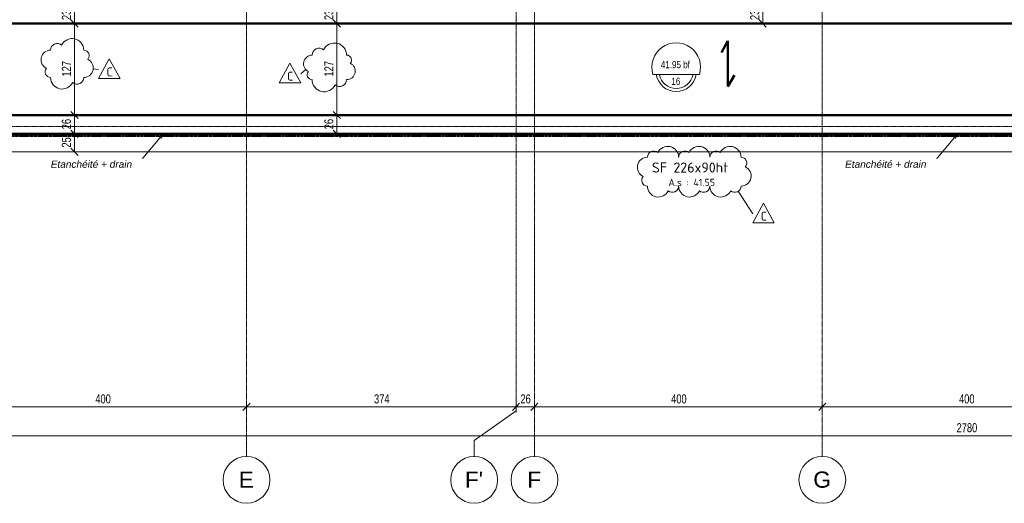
# Model space of a CAD drawing. Header units: millimetres. Extents: x 3690 to 285311, y -2348 to 78336.
# Tile 12 of 46: x 80054 to 93734, y 46643 to 53358. Entities that reach past the tile are written whole.
import ezdxf

# ---------------------------------------------------------------- set-up
doc = ezdxf.new("R2010")
doc.units = ezdxf.units.MM
doc.linetypes.add('Ligne de quadrillage', pattern=[22.225, 12.7, -3.175, 3.175, -3.175])
doc.linetypes.add('tiret perso 2', pattern=[3, 1.5, -1.5])
for name, color, linetype, lineweight in [('A-ANNO-DIMS', 211, 'Continuous', 9), ('A-ANNO-DIMS-50', 211, 'Continuous', 9), ('A-DETL', 90, 'Continuous', 5), ('A-DETL-WIDE', 214, 'Continuous', 50), ('A-FLOR', 192, 'Continuous', 5), ('A-FLOR-IDEN', 11, 'Continuous', 9), ('A-WALL', 113, 'Continuous', 9), ('G-ANNO-REVC', 71, 'Continuous', 9), ('G-ANNO-REVC-IDEN', 71, 'Continuous', 9), ('G-ANNO-TEXT', 231, 'Continuous', 9), ('S-FNDN', 32, 'Continuous', 9), ('S-FNDN-IDEN', 2, 'Continuous', 9), ('S-GRID', 1, 'Continuous', 9), ('S-GRID-IDEN', 1, 'Continuous', 9)]:
    doc.layers.add(name, color=color, linetype=linetype, lineweight=lineweight)
doc.styles.add('Arial Narrow_5', font='ARIALN.TTF', dxfattribs={"width": 0.9, "height": 125})
doc.styles.add('Arial_5', font='arial.ttf', dxfattribs={"height": 225})
doc.styles.add('Arial_6', font='arial.ttf', dxfattribs={"width": 0.8, "height": 100})
doc.styles.add('Arial_I_1', font='ariali.ttf', dxfattribs={"height": 100})
doc.styles.add('ISOCPEUR', font='isocpeur.ttf', dxfattribs={"height": 100})
doc.styles.add('ISOCPEUR_1', font='isocpeur.ttf', dxfattribs={"height": 125})
doc.styles.add('ISOCPEUR_B', font='txt', dxfattribs={"height": 140})
doc.dimstyles.new('AB6_1_50_-_GB', dxfattribs={"dimscale": 304.8, "dimtxt": 127.928872, "dimasz": 0.328084, "dimexe": 0.246063, "dimexo": 0.0625, "dimgap": 0.04101, "dimtad": 1, "dimdec": 0, "dimlfac": 0.1, "dimdsep": 46, "dimtxsty": 'Arial Narrow_5', "dimblk1": 'OBLIQUE', "dimblk2": 'OBLIQUE', "dimsah": 1, "dimcen": 0.09, "dimazin": 0, "dimtfac": 1, "dimtdec": 4, "dimtix": 1, "dimtmove": 0, "dimatfit": 3, "dimfxl": 0.246063, "dimfxlon": 1, "dimtvp": 1, "dimtolj": 1, "dimtzin": 0, "dimarcsym": 2})

# ---------------------------------------------------------------- blocks, each defined once
blk = doc.blocks.new('Quadrillage - M_Extrémité de la ligne de quadrillage - Cercle-11575-Fondations variante')
at = {"layer": 'S-GRID-IDEN'}
blk.add_circle((0, 0), 6.5, dxfattribs=at)
blk = doc.blocks.new('DIMBLOCK7-Fondations variante')
at = {"layer": 'A-ANNO-DIMS-50'}
for p, q in [((79205, 47981), (79205, 48056)), ((83205, 47981), (83205, 48056)), ((79205, 47981), (83205, 47981)), ((79205, 47981), (79205, 47906)), ((83205, 47981), (83205, 47906))]:
    blk.add_line(p, q, dxfattribs=at)
at = {"layer": 'A-ANNO-DIMS-50', "lineweight": 18}
for p, q in [((79205, 47981), (79255, 48031)), ((83205, 47981), (83255, 48031)), ((79205, 47981), (79155, 47931)), ((83205, 47981), (83155, 47931))]:
    blk.add_line(p, q, dxfattribs=at)
at = {"layer": 'A-ANNO-DIMS-50', "color": 0, "insert": (81105, 48155), "char_height": 125, "width": 241.24, "attachment_point": 1, "line_spacing_factor": 0.974696, "style": 'Arial Narrow_5'}
blk.add_mtext('400', dxfattribs=at)
blk = doc.blocks.new('_Oblique')
at = {"color": 0, "linetype": 'ByBlock', "lineweight": -2}
blk.add_line((-0.5, -0.5), (0.5, 0.5), dxfattribs=at)
blk = doc.blocks.new('DIMBLOCK8-Fondations variante')
at = {"layer": 'A-ANNO-DIMS-50'}
for p, q in [((83205, 47981), (83205, 48056)), ((86950, 47981), (86950, 48056)), ((83205, 47981), (86950, 47981)), ((83205, 47981), (83205, 47906)), ((86950, 47981), (86950, 47906))]:
    blk.add_line(p, q, dxfattribs=at)
at = {"layer": 'A-ANNO-DIMS-50', "lineweight": 18}
for p, q in [((83205, 47981), (83255, 48031)), ((86950, 47981), (87000, 48031)), ((83205, 47981), (83155, 47931)), ((86950, 47981), (86900, 47931))]:
    blk.add_line(p, q, dxfattribs=at)
at = {"layer": 'A-ANNO-DIMS-50', "color": 0, "insert": (84977, 48155), "char_height": 125, "width": 241.24, "attachment_point": 1, "line_spacing_factor": 0.974696, "style": 'Arial Narrow_5'}
blk.add_mtext('374', dxfattribs=at)
blk = doc.blocks.new('DIMBLOCK9-Fondations variante')
at = {"layer": 'A-ANNO-DIMS-50'}
for p, q in [((86950, 47981), (86950, 48056)), ((87205, 47981), (87205, 48056)), ((86950, 47981), (87205, 47981)), ((86950, 47981), (86950, 47906)), ((87205, 47981), (87205, 47906))]:
    blk.add_line(p, q, dxfattribs=at)
at = {"layer": 'A-ANNO-DIMS-50', "lineweight": 18}
for p, q in [((86950, 47981), (87000, 48031)), ((87205, 47981), (87255, 48031)), ((86950, 47981), (86900, 47931)), ((87205, 47981), (87155, 47931))]:
    blk.add_line(p, q, dxfattribs=at)
at = {"layer": 'A-ANNO-DIMS-50', "color": 0, "insert": (87011, 48155), "char_height": 125, "width": 160.82, "attachment_point": 1, "line_spacing_factor": 0.974696, "style": 'Arial Narrow_5'}
blk.add_mtext('26', dxfattribs=at)
blk = doc.blocks.new('DIMBLOCK10-Fondations variante')
at = {"layer": 'A-ANNO-DIMS-50'}
for p, q in [((87205, 47981), (87205, 48056)), ((91205, 47981), (91205, 48056)), ((87205, 47981), (91205, 47981)), ((87205, 47981), (87205, 47906)), ((91205, 47981), (91205, 47906))]:
    blk.add_line(p, q, dxfattribs=at)
at = {"layer": 'A-ANNO-DIMS-50', "lineweight": 18}
for p, q in [((87205, 47981), (87255, 48031)), ((91205, 47981), (91255, 48031)), ((87205, 47981), (87155, 47931)), ((91205, 47981), (91155, 47931))]:
    blk.add_line(p, q, dxfattribs=at)
at = {"layer": 'A-ANNO-DIMS-50', "color": 0, "insert": (89105, 48155), "char_height": 125, "width": 241.24, "attachment_point": 1, "line_spacing_factor": 0.974696, "style": 'Arial Narrow_5'}
blk.add_mtext('400', dxfattribs=at)
blk = doc.blocks.new('DIMBLOCK11-Fondations variante')
at = {"layer": 'A-ANNO-DIMS-50'}
for p, q in [((91205, 47981), (91205, 48056)), ((95205, 47981), (95205, 48056)), ((91205, 47981), (95205, 47981)), ((91205, 47981), (91205, 47906)), ((95205, 47981), (95205, 47906))]:
    blk.add_line(p, q, dxfattribs=at)
at = {"layer": 'A-ANNO-DIMS-50', "lineweight": 18}
for p, q in [((91205, 47981), (91255, 48031)), ((95205, 47981), (95255, 48031)), ((91205, 47981), (91155, 47931)), ((95205, 47981), (95155, 47931))]:
    blk.add_line(p, q, dxfattribs=at)
at = {"layer": 'A-ANNO-DIMS-50', "color": 0, "insert": (93105, 48155), "char_height": 125, "width": 241.24, "attachment_point": 1, "line_spacing_factor": 0.974696, "style": 'Arial Narrow_5'}
blk.add_mtext('400', dxfattribs=at)
blk = doc.blocks.new('DIMBLOCK87-Fondations variante')
at = {"layer": 'A-ANNO-DIMS-50'}
for p, q in [((84461, 53535), (84386, 53535)), ((84461, 53305), (84461, 53535)), ((84461, 53535), (84536, 53535)), ((84461, 53305), (84386, 53305)), ((84461, 53305), (84536, 53305))]:
    blk.add_line(p, q, dxfattribs=at)
at = {"layer": 'A-ANNO-DIMS-50', "lineweight": 18}
for p, q in [((84461, 53535), (84411, 53585)), ((84461, 53535), (84511, 53485)), ((84461, 53305), (84411, 53355)), ((84461, 53305), (84511, 53255))]:
    blk.add_line(p, q, dxfattribs=at)
at = {"layer": 'A-ANNO-DIMS-50', "color": 0, "insert": (84287, 53353), "char_height": 125, "width": 160.82, "attachment_point": 1, "rotation": 90, "line_spacing_factor": 0.974696, "style": 'Arial Narrow_5'}
blk.add_mtext('23', dxfattribs=at)
blk = doc.blocks.new('DIMBLOCK135-Fondations variante')
at = {"layer": 'A-ANNO-DIMS-50'}
for p, q in [((80814, 53535), (80739, 53535)), ((80814, 53305), (80814, 53535)), ((80814, 53535), (80889, 53535)), ((80814, 53305), (80739, 53305)), ((80814, 53305), (80889, 53305))]:
    blk.add_line(p, q, dxfattribs=at)
at = {"layer": 'A-ANNO-DIMS-50', "lineweight": 18}
for p, q in [((80814, 53535), (80764, 53585)), ((80814, 53535), (80864, 53485)), ((80814, 53305), (80764, 53355)), ((80814, 53305), (80864, 53255))]:
    blk.add_line(p, q, dxfattribs=at)
at = {"layer": 'A-ANNO-DIMS-50', "color": 0, "insert": (80640, 53353), "char_height": 125, "width": 160.82, "attachment_point": 1, "rotation": 90, "line_spacing_factor": 0.974696, "style": 'Arial Narrow_5'}
blk.add_mtext('23', dxfattribs=at)
blk = doc.blocks.new('DIMBLOCK205-Fondations variante')
at = {"layer": 'A-ANNO-DIMS-50'}
for p, q in [((90377, 53535), (90302, 53535)), ((90377, 53305), (90377, 53535)), ((90377, 53535), (90452, 53535)), ((90377, 53305), (90302, 53305)), ((90377, 53305), (90452, 53305))]:
    blk.add_line(p, q, dxfattribs=at)
at = {"layer": 'A-ANNO-DIMS-50', "lineweight": 18}
for p, q in [((90377, 53535), (90327, 53585)), ((90377, 53535), (90427, 53485)), ((90377, 53305), (90327, 53355)), ((90377, 53305), (90427, 53255))]:
    blk.add_line(p, q, dxfattribs=at)
at = {"layer": 'A-ANNO-DIMS-50', "color": 0, "insert": (90203, 53353), "char_height": 125, "width": 160.82, "attachment_point": 1, "rotation": 90, "line_spacing_factor": 0.974696, "style": 'Arial Narrow_5'}
blk.add_mtext('23', dxfattribs=at)
blk = doc.blocks.new('DIMBLOCK288-Fondations variante')
at = {"layer": 'A-ANNO-DIMS-50'}
for p, q in [((84461, 52034), (84386, 52034)), ((84461, 51774), (84461, 52034)), ((84461, 52034), (84536, 52034)), ((84461, 51774), (84386, 51774)), ((84461, 51774), (84536, 51774))]:
    blk.add_line(p, q, dxfattribs=at)
at = {"layer": 'A-ANNO-DIMS-50', "lineweight": 18}
for p, q in [((84461, 52034), (84411, 52084)), ((84461, 52034), (84511, 51984)), ((84461, 51774), (84411, 51824)), ((84461, 51774), (84511, 51724))]:
    blk.add_line(p, q, dxfattribs=at)
at = {"layer": 'A-ANNO-DIMS-50', "color": 0, "insert": (84287, 51837), "char_height": 125, "width": 160.82, "attachment_point": 1, "rotation": 90, "line_spacing_factor": 0.974696, "style": 'Arial Narrow_5'}
blk.add_mtext('26', dxfattribs=at)
blk = doc.blocks.new('DIMBLOCK289-Fondations variante')
at = {"layer": 'A-ANNO-DIMS-50', "lineweight": 18}
for p, q in [((84461, 53305), (84411, 53355)), ((84461, 53305), (84511, 53255)), ((84461, 52034), (84411, 52084)), ((84461, 52034), (84511, 51984))]:
    blk.add_line(p, q, dxfattribs=at)
at = {"layer": 'A-ANNO-DIMS-50'}
for p, q in [((84461, 53305), (84386, 53305)), ((84461, 52034), (84461, 53305)), ((84461, 53305), (84536, 53305)), ((84461, 52034), (84386, 52034)), ((84461, 52034), (84536, 52034))]:
    blk.add_line(p, q, dxfattribs=at)
at = {"layer": 'A-ANNO-DIMS-50', "color": 0, "insert": (84287, 52569), "char_height": 125, "width": 241.24, "attachment_point": 1, "rotation": 90, "line_spacing_factor": 0.974696, "style": 'Arial Narrow_5'}
blk.add_mtext('127', dxfattribs=at)
blk = doc.blocks.new('DIMBLOCK290-Fondations variante')
at = {"layer": 'A-ANNO-DIMS-50', "lineweight": 18}
for p, q in [((80814, 53305), (80764, 53355)), ((80814, 53305), (80864, 53255)), ((80814, 52034), (80764, 52084)), ((80814, 52034), (80864, 51984))]:
    blk.add_line(p, q, dxfattribs=at)
at = {"layer": 'A-ANNO-DIMS-50'}
for p, q in [((80814, 53305), (80739, 53305)), ((80814, 53305), (80814, 52034)), ((80814, 53305), (80889, 53305)), ((80814, 52034), (80739, 52034)), ((80814, 52034), (80889, 52034))]:
    blk.add_line(p, q, dxfattribs=at)
at = {"layer": 'A-ANNO-DIMS-50', "color": 0, "insert": (80640, 52569), "char_height": 125, "width": 241.24, "attachment_point": 1, "rotation": 90, "line_spacing_factor": 0.974696, "style": 'Arial Narrow_5'}
blk.add_mtext('127', dxfattribs=at)
blk = doc.blocks.new('DIMBLOCK291-Fondations variante')
at = {"layer": 'A-ANNO-DIMS-50'}
for p, q in [((80814, 52034), (80739, 52034)), ((80814, 52034), (80814, 51774)), ((80814, 52034), (80889, 52034)), ((80814, 51774), (80739, 51774)), ((80814, 51774), (80889, 51774))]:
    blk.add_line(p, q, dxfattribs=at)
at = {"layer": 'A-ANNO-DIMS-50', "lineweight": 18}
for p, q in [((80814, 52034), (80764, 52084)), ((80814, 52034), (80864, 51984)), ((80814, 51774), (80764, 51824)), ((80814, 51774), (80864, 51724))]:
    blk.add_line(p, q, dxfattribs=at)
at = {"layer": 'A-ANNO-DIMS-50', "color": 0, "insert": (80640, 51837), "char_height": 125, "width": 160.82, "attachment_point": 1, "rotation": 90, "line_spacing_factor": 0.974696, "style": 'Arial Narrow_5'}
blk.add_mtext('26', dxfattribs=at)
blk = doc.blocks.new('DIMBLOCK292-Fondations variante')
at = {"layer": 'A-ANNO-DIMS-50'}
for p, q in [((80814, 51774), (80739, 51774)), ((80814, 51774), (80814, 51524)), ((80814, 51774), (80889, 51774)), ((80814, 51524), (80739, 51524)), ((80814, 51524), (80889, 51524))]:
    blk.add_line(p, q, dxfattribs=at)
at = {"layer": 'A-ANNO-DIMS-50', "lineweight": 18}
for p, q in [((80814, 51774), (80764, 51824)), ((80814, 51774), (80864, 51724)), ((80814, 51524), (80764, 51574)), ((80814, 51524), (80864, 51474))]:
    blk.add_line(p, q, dxfattribs=at)
at = {"layer": 'A-ANNO-DIMS-50', "color": 0, "insert": (80640, 51582), "char_height": 125, "width": 160.82, "attachment_point": 1, "rotation": 90, "line_spacing_factor": 0.974696, "style": 'Arial Narrow_5'}
blk.add_mtext('25', dxfattribs=at)
blk = doc.blocks.new('Family - ___-3261160-Fondations variante')
at = {"layer": 'G-ANNO-REVC'}
for centre, radius, start, end in [((3590, 52839), 161, 357.8864, 152.6776), ((3286, 52717), 133, 87.8864, 242.6776), ((3383, 52847), 92, 46.0761, 177.8864), ((3748, 52757), 76, 316.0761, 87.8864), ((3742, 52586), 133, 267.8864, 62.6776), ((7015, 52643), 96, 46.0761, 177.8864), ((7231, 52635), 168, 357.8864, 152.6776), ((3280, 52546), 76, 136.0761, 267.8864), ((6915, 52527), 119, 87.8864, 242.6776), ((7396, 52561), 68, 316.0761, 87.8864), ((3438, 52465), 161, 177.8864, 332.6776), ((3645, 52457), 92, 226.0761, 357.8864), ((6909, 52374), 68, 136.0761, 267.8864), ((7391, 52408), 119, 267.8864, 62.6776), ((7075, 52300), 168, 177.8864, 332.6776), ((7290, 52292), 96, 226.0761, 357.8864)]:
    blk.add_arc(centre, radius, start, end, dxfattribs=at)
blk = doc.blocks.new('M_Etiquette de révision - M_Etiquette de révision-2978296-Fondations variante')
at = {"layer": 'G-ANNO-REVC-IDEN'}
for p, q in [((-3.1, -1.98), (-0.1, 3.43)), ((-0.1, 3.43), (2.9, -1.98)), ((2.9, -1.98), (-3.1, -1.98))]:
    blk.add_line(p, q, dxfattribs=at)
blk = doc.blocks.new('G_Dalle niveau brute-finii - G_Dalle Niveau_Ep-2827370-Fondations variante')
at = {"layer": 'A-FLOR-IDEN'}
blk.add_line((-6.46, 0), (6.46, 0), dxfattribs=at)
for centre, radius, start, end in [((0, 2.03), 6.77, 342.5424, 197.4576), ((0, 0.85), 5.59, 188.7147, 351.2853), ((0, 0.85), 4.74, 190.2866, 349.7134)]:
    blk.add_arc(centre, radius, start, end, dxfattribs=at)
blk = doc.blocks.new('DIMBLOCK309-Fondations variante')
at = {"layer": 'A-ANNO-DIMS-50'}
for p, q in [((79305, 47581), (79305, 47656)), ((107105, 47581), (107105, 47656)), ((79305, 47581), (107105, 47581)), ((79305, 47581), (79305, 47506)), ((107105, 47581), (107105, 47506))]:
    blk.add_line(p, q, dxfattribs=at)
at = {"layer": 'A-ANNO-DIMS-50', "lineweight": 18}
for p, q in [((79305, 47581), (79355, 47631)), ((107105, 47581), (107155, 47631)), ((79305, 47581), (79255, 47531)), ((107105, 47581), (107055, 47531))]:
    blk.add_line(p, q, dxfattribs=at)
at = {"layer": 'A-ANNO-DIMS-50', "color": 0, "insert": (93071, 47755), "char_height": 125, "width": 321.65, "attachment_point": 1, "line_spacing_factor": 0.974696, "style": 'Arial Narrow_5'}
blk.add_mtext('2780', dxfattribs=at)
blk = doc.blocks.new('Family - ___-3288803-Fondations variante')
at = {"layer": 'G-ANNO-REVC'}
for centre, radius, start, end in [((11805, 51047), 152, 357.8864, 152.6776), ((12238, 51031), 152, 357.8864, 152.6776), ((12671, 51015), 152, 357.8864, 152.6776), ((11518, 50918), 140, 87.8864, 242.6776), ((11610, 51055), 86.7, 46.0761, 177.8864), ((12043, 51039), 86.7, 46.0761, 177.8864), ((12476, 51023), 86.7, 46.0761, 177.8864), ((12819, 50930), 80, 316.0761, 87.8864), ((11511, 50738), 80, 136.0761, 267.8864), ((12813, 50750), 140, 267.8864, 62.6776), ((11660, 50652), 152, 177.8864, 332.6776), ((11855, 50645), 86.7, 226.0761, 357.8864), ((12093, 50636), 152, 177.8864, 332.6776), ((12288, 50629), 86.7, 226.0761, 357.8864), ((12526, 50620), 152, 177.8864, 332.6776), ((12721, 50613), 86.7, 226.0761, 357.8864)]:
    blk.add_arc(centre, radius, start, end, dxfattribs=at)

msp = doc.modelspace()

# ---------------------------------------------------------------- linework, layer by layer
at = {"layer": 'A-DETL', "linetype": 'tiret perso 2', "lineweight": 50}
msp.add_line((74975.46, 51743.73), (107305.46, 51743.73), dxfattribs=at)
at = {"layer": 'A-DETL-WIDE'}
for p, q in [((101205.46, 53305.4), (75305.46, 53305.4)), ((89894.21, 53062.67), (89802.96, 52904.62)), ((89894.21, 52428.07), (89894.21, 53062.67)), ((89985.46, 52586.12), (89894.21, 52428.07))]:
    msp.add_line(p, q, dxfattribs=at)
at = {"layer": 'A-FLOR'}
for p, q in [((79305.46, 53305.4), (107095.46, 53305.4)), ((107095.46, 52033.73), (79305.46, 52033.73))]:
    msp.add_line(p, q, dxfattribs=at)
at = {"layer": 'A-WALL', "lineweight": 50}
for p, q in [((75305.46, 53305.4), (107105.46, 53305.4)), ((75305.46, 52033.73), (107105.46, 52033.73)), ((107335.46, 51773.73), (75005.46, 51773.73))]:
    msp.add_line(p, q, dxfattribs=at)
at = {"layer": 'G-ANNO-REVC-IDEN'}
for p, q in [((81075.37, 52674.12), (81149.37, 52665.98)), ((84027.37, 52667.62), (83957.9, 52606.02)), ((90036.25, 50975.15), (90238.15, 50662.43))]:
    msp.add_line(p, q, dxfattribs=at)
at = {"layer": 'G-ANNO-TEXT', "color": 50}
for p, q in [((82051.53, 51778.35), (81696.33, 51351.28)), ((82051.53, 51778.35), (81988.12, 51733.54)), ((82051.53, 51778.35), (82019.03, 51707.84)), ((93087.76, 51778.35), (92732.55, 51351.28)), ((93087.76, 51778.35), (93024.35, 51733.54)), ((93087.76, 51778.35), (93055.25, 51707.84)), ((81696.33, 51351.28), (81692.88, 51351.28)), ((92732.55, 51351.28), (92729.11, 51351.28))]:
    msp.add_line(p, q, dxfattribs=at)
at = {"layer": 'S-FNDN'}
msp.add_line((74655.46, 51523.73), (107335.46, 51523.73), dxfattribs=at)
at = {"layer": 'S-GRID', "linetype": 'Ligne de quadrillage'}
for p, q in [((83205.46, 47292.72), (83205.46, 65870.79)), ((87205.46, 47292.72), (87205.46, 65870.79)), ((91205.46, 47292.72), (91205.46, 65870.79)), ((86950.46, 47927.72), (86950.46, 65235.79)), ((60593.04, 51873.73), (110150.38, 51873.73))]:
    msp.add_line(p, q, dxfattribs=at)
at = {"layer": 'S-GRID'}
for p, q in [((86950.46, 47927.72), (86368.6, 47514.96)), ((86368.6, 47514.96), (86368.6, 47292.72))]:
    msp.add_line(p, q, dxfattribs=at)

# ---------------------------------------------------------------- block references
at = {"layer": 'A-FLOR-IDEN', "xscale": 49.99999999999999, "yscale": 49.99999999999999, "zscale": 49.99999999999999}
msp.add_blockref('G_Dalle niveau brute-finii - G_Dalle Niveau_Ep-2827370-Fondations variante', (89175.46, 52597.53), dxfattribs=at)
at = {"layer": 'G-ANNO-REVC', "rotation": 2.113623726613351}
msp.add_blockref('Family - ___-3261160-Fondations variante', (79143.55, 0), dxfattribs=at)
at = {"layer": 'G-ANNO-REVC-IDEN', "xscale": 49.99999999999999, "yscale": 49.99999999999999, "zscale": 49.99999999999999}
for p in [(81304.17, 52641.97), (83812.7, 52582.01), (90392.95, 50638.42)]:
    msp.add_blockref('M_Etiquette de révision - M_Etiquette de révision-2978296-Fondations variante', p, dxfattribs=at)
at = {"layer": 'S-GRID-IDEN', "xscale": 49.99999999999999, "yscale": 49.99999999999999, "zscale": 49.99999999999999}
for p in [(83205.46, 46967.72), (86368.6, 46967.72), (87205.46, 46967.72), (91205.46, 46967.72)]:
    msp.add_blockref('Quadrillage - M_Extrémité de la ligne de quadrillage - Cercle-11575-Fondations variante', p, dxfattribs=at)

# ---------------------------------------------------------------- texts
at = {"layer": 'A-FLOR-IDEN', "char_height": 100, "attachment_point": 1, "style": 'Arial_6'}
for s, insert, width in [('41.95 bf', (88961.78, 52784.6), 503.4597), ('16', (89108.29, 52552.39), 153.924)]:
    msp.add_mtext(s, dxfattribs=dict(at, insert=insert, width=width))
at = {"layer": 'G-ANNO-REVC-IDEN', "char_height": 125, "width": 108.2278, "attachment_point": 1, "style": 'ISOCPEUR_1'}
for insert in [(81259.05, 52695.96), (83767.57, 52636), (90347.83, 50692.41)]:
    msp.add_mtext('C', dxfattribs=dict(at, insert=insert))
at = {"layer": 'S-FNDN-IDEN', "insert": (88836.79, 51375.25), "char_height": 140, "width": 1354.8519, "attachment_point": 1, "style": 'ISOCPEUR_B', "bg_fill": 3, "box_fill_scale": 1.25, "bg_fill_color": 256, "bg_fill_true_color": 13158600, "bg_fill_transparency": 0}
msp.add_mtext('SF 226x90ht', dxfattribs=at)
at = {"layer": 'S-FNDN-IDEN', "insert": (89066.79, 51148.23), "char_height": 100, "width": 797.6791, "attachment_point": 1, "style": 'ISOCPEUR'}
msp.add_mtext('A.s : 41.55', dxfattribs=at)

# ---------------------------------------------------------------- dimensions: what is measured, and where the dimension line sits
at = {"layer": 'A-ANNO-DIMS'}
for base, p1, p2, angle, override, picture, middle in [((80814.28, 53535.4), (80739.28, 53305.4), (80739.28, 53535.4), 90, {"dimpost": '<>', "dimfxl": 230}, 'DIMBLOCK135-Fondations variante', (80737.95, 53420.4)), ((84460.7, 53535.4), (84385.7, 53305.4), (84385.7, 53535.4), 90, {"dimpost": '<>', "dimfxl": 230}, 'DIMBLOCK87-Fondations variante', (84384.38, 53420.4)), ((90377, 53535.4), (90302, 53305.4), (90302, 53535.4), 90, {"dimpost": '<>', "dimfxl": 230}, 'DIMBLOCK205-Fondations variante', (90300.68, 53420.4)), ((80814.28, 52033.73), (80889.28, 53305.4), (80889.28, 52033.73), 90, {"dimpost": '<>', "dimfxl": 1271.668898}, 'DIMBLOCK290-Fondations variante', (80739.02, 52669.56)), ((84460.7, 53305.4), (84385.7, 52033.73), (84385.7, 53305.4), 90, {"dimpost": '<>', "dimfxl": 1271.668898}, 'DIMBLOCK289-Fondations variante', (84385.45, 52669.56)), ((80814.28, 51773.73), (80889.28, 52033.73), (80889.28, 51773.73), 90, {"dimpost": '<>', "dimfxl": 260}, 'DIMBLOCK291-Fondations variante', (80737.95, 51903.73)), ((84460.7, 52033.73), (84385.7, 51773.73), (84385.7, 52033.73), 90, {"dimpost": '<>', "dimfxl": 260}, 'DIMBLOCK288-Fondations variante', (84384.38, 51903.73)), ((87205.45778033, 47981.24459011), (86950.45778011, 48056.24459011), (87205.45778033, 48056.24459011), 0, {"dimpost": '<>', "dimfxl": 255}, 'DIMBLOCK9-Fondations variante', (87077.95778022, 48057.56621395)), ((107105.46, 47581.24), (79305.46, 47656.24), (107105.46, 47656.24), 0, {"dimpost": '<>', "dimfxl": 27800}, 'DIMBLOCK309-Fondations variante', (93205.46, 47657.57))]:
    dim = msp.add_linear_dim(base=base, p1=p1, p2=p2, angle=angle, dimstyle='AB6_1_50_-_GB', override=override, dxfattribs=at)
    dim.commit()
    dim.dimension.update_dxf_attribs({"geometry": picture, "text_midpoint": middle})
for base, p1, p2, override, picture, middle in [((83205.46, 47981.24), (79205.46, 48056.24), (83205.46, 48056.24), {"dimpost": '<>', "dimfxl": 4000}, 'DIMBLOCK7-Fondations variante', (81205.46, 48057.57)), ((86950.45778011, 47981.24459011), (83205.45778033, 48056.24459011), (86950.45778011, 48056.24459011), {"dimpost": '<>', "dimfxl": 3745}, 'DIMBLOCK8-Fondations variante', (85077.95778022, 48057.56621395)), ((91205.46, 47981.24), (87205.46, 48056.24), (91205.46, 48056.24), {"dimpost": '<>', "dimfxl": 4000}, 'DIMBLOCK10-Fondations variante', (89205.46, 48057.57)), ((95205.46, 47981.24), (91205.46, 48056.24), (95205.46, 48056.24), {"dimpost": '<>', "dimfxl": 4000}, 'DIMBLOCK11-Fondations variante', (93205.46, 48057.57))]:
    dim = msp.add_linear_dim(base=base, p1=p1, p2=p2, dimstyle='AB6_1_50_-_GB', override=override, dxfattribs=at)
    dim.commit()
    dim.dimension.update_dxf_attribs({"geometry": picture, "text_midpoint": middle})

# ---------------------------------------------------------------- next in the draw order: texts
at = {"layer": 'G-ANNO-TEXT', "color": 7, "char_height": 100, "width": 1402.9531, "attachment_point": 1, "style": 'Arial_I_1', "bg_fill": 3, "box_fill_scale": 1.25, "bg_fill_color": 256, "bg_fill_true_color": 13158600, "bg_fill_transparency": 0}
for insert in [(80485.33, 51401.28), (91521.55, 51401.28)]:
    msp.add_mtext('Etanchéité + drain', dxfattribs=dict(at, insert=insert))
at = {"layer": 'S-GRID-IDEN', "char_height": 225, "attachment_point": 1, "style": 'Arial_5', "bg_fill": 3, "box_fill_scale": 1.25, "bg_fill_color": 256, "bg_fill_true_color": 13158600, "bg_fill_transparency": 0}
for s, insert, width in [('E', (83097.9, 47084), 256.54), ("F'", (86239.54, 47084), 308.6497), ('F', (87106.15, 47084), 236.4978), ('G', (91079.65, 47084), 300.6328)]:
    msp.add_mtext(s, dxfattribs=dict(at, insert=insert, width=width))

# ---------------------------------------------------------------- next in the draw order: block references
at = {"layer": 'G-ANNO-REVC', "rotation": 2.113623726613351}
msp.add_blockref('Family - ___-3288803-Fondations variante', (79143.55, 0), dxfattribs=at)

# ---------------------------------------------------------------- next in the draw order: dimensions: what is measured, and where the dimension line sits
at = {"layer": 'A-ANNO-DIMS'}
dim = msp.add_linear_dim(base=(80814.28, 51523.73), p1=(80889.28, 51773.73), p2=(80889.28, 51523.73), angle=90, dimstyle='AB6_1_50_-_GB', override={"dimpost": '<>', "dimfxl": 250}, dxfattribs=at)
dim.commit()
dim.dimension.update_dxf_attribs({"geometry": 'DIMBLOCK292-Fondations variante', "text_midpoint": (80737.95, 51648.73)})

doc.saveas('drawing.dxf')
